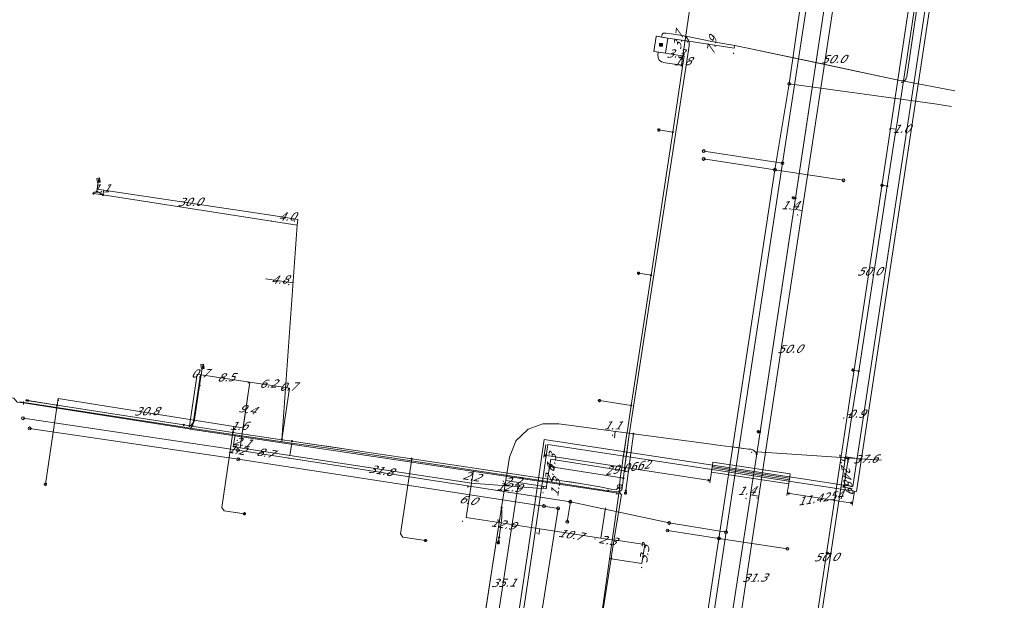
# Model space of a CAD drawing. Header units: metres. Extents: x 124576 to 133557, y 395865 to 402386.
# Tile 112 of 256: x 126301 to 126472, y 399063 to 399164. Entities that reach past the tile are written whole.
import ezdxf
from ezdxf.enums import TextEntityAlignment as Align

# ---------------------------------------------------------------- set-up
doc = ezdxf.new("R2010")
doc.units = ezdxf.units.M
doc.header["$MEASUREMENT"] = 0
for name, color, linetype, lineweight, true_color in [('LG_Laag_Spanning', 7, 'Continuous', 13, 0x960000), ('LG_Laag_Spanning_Enexis_Netbeheer_BV', 7, 'Continuous', 13, 0x960000), ('LG_Midden_Spanning', 7, 'Continuous', 13, 0xd20000), ('LG_Midden_Spanning_Enexis_Netbeheer_BV', 7, 'Continuous', 13, 0xd20000), ('LG_Riool_Vrij_Verval_Gemeente_Tilburg_Ruimtelijke_Uitvoering', 7, 'Continuous', 13, 0xca00a0), ('LG_unet-4_Brabant_Water', 5, 'Continuous', 13, 0x0000ff), ('LG_warmte', 7, 'Continuous', 13, 0x008080), ('LG_warmte_Ennatuurlijk_BV', 7, 'Continuous', 13, 0x008080), ('MV_warmte_lijn', 7, 'Continuous', 0, 0x008080)]:
    doc.layers.add(name, color=color, linetype=linetype, lineweight=lineweight, true_color=true_color)
for name, color, linetype, lineweight in [('LG_Laag_Spanning_P_Enexis_Netbeheer_BV', 7, 'Continuous', 0), ('LG_Midden_Spanning_P_Enexis_Netbeheer_BV', 7, 'Continuous', 0), ('LG_overig_P_Gemeente_Tilburg_Ruimtelijke_Uitvoering', 7, 'Continuous', 0), ('LG_Riool_Vrij_Verval_P_Gemeente_Tilburg_Ruimtelijke_Uitvoering', 7, 'Continuous', 0), ('LG_unet-4_P_Brabant_Water', 7, 'Continuous', 0), ('MV_Laag_Spanning', 7, 'Continuous', 0), ('MV_Laag_Spanning_lijn', 7, 'Continuous', 0), ('MV_Laag_Spanning_pijl', 7, 'Continuous', 0), ('MV_Midden_Spanning', 7, 'Continuous', 0), ('MV_Midden_Spanning_lijn', 7, 'Continuous', 0), ('MV_Midden_Spanning_pijl', 7, 'Continuous', 0), ('MV_warmte', 7, 'Continuous', 0)]:
    doc.layers.add(name, color=color, linetype=linetype, lineweight=lineweight)
doc.styles.add('Klic_Annotatie', font='verdanai.ttf', dxfattribs={"oblique": 20, "height": 1.4})
doc.styles.add('Style-Arial', font='arial.ttf')

# ---------------------------------------------------------------- blocks, each defined once
blk = doc.blocks.new('Mof')
at = {"layer": 'LG_Laag_Spanning_P_Enexis_Netbeheer_BV'}
h = blk.add_hatch(color=256, dxfattribs=at)
edge = h.paths.add_edge_path()
edge.add_arc((0, 0), 2, 0, 360)
blk = doc.blocks.new('DeliveryPoint')
at = {"layer": 'LG_Laag_Spanning_P_Enexis_Netbeheer_BV', "flags": 128}
blk.add_lwpolyline([(-3.7, -2.5), (3.8, -2.5), (3.8, 2.5), (-3.7, 2.5), (-3.7, -2.5)], close=True, dxfattribs=at)
blk.add_lwpolyline([(-3.7, 2.5), (-3.7, 2.2), (0, 0), (3.8, 2.2)], dxfattribs=at)
blk = doc.blocks.new('Mof_1')
at = {"layer": 'LG_Midden_Spanning_P_Enexis_Netbeheer_BV'}
h = blk.add_hatch(color=256, dxfattribs=at)
edge = h.paths.add_edge_path()
edge.add_arc((0, 0), 2, 0, 360)
blk = doc.blocks.new('Streetlight')
at = {"layer": 'LG_Laag_Spanning_P_Enexis_Netbeheer_BV'}
for p, q in [((-1.8, 1.8), (-1.1, 1.1)), ((0, 2.5), (0, 1.5)), ((1.8, 1.8), (1.1, 1.1)), ((-1.1, -1.1), (-1.8, -1.8)), ((0, -1.5), (0, -2.5)), ((1.1, -1.1), (1.8, -1.8))]:
    blk.add_line(p, q, dxfattribs=at)
at = {"layer": 'LG_Laag_Spanning_P_Enexis_Netbeheer_BV', "flags": 128}
for points in [[(-2.5, 0), (-1.5, 0)], [(1.5, 0), (2.5, 0)]]:
    blk.add_lwpolyline(points, dxfattribs=at)
at = {"layer": 'LG_Laag_Spanning_P_Enexis_Netbeheer_BV'}
blk.add_circle((0, 0), 1.5, dxfattribs=at)
blk = doc.blocks.new('m_pijl')
at = {"layer": 'MV_Laag_Spanning_pijl'}
blk.add_hatch(color=7, dxfattribs=at).paths.add_polyline_path([(-1, -0.3), (-1, 0), (-1, 0.3), (0, 0)])
at = {"layer": 'MV_Laag_Spanning_pijl', "flags": 128}
blk.add_lwpolyline([(-1, 0), (-1, 0.3), (0, 0), (-1, -0.3), (-1, 0)], close=True, dxfattribs=at)
blk = doc.blocks.new('m_pijl_1')
at = {"layer": 'MV_Midden_Spanning_pijl'}
blk.add_hatch(color=7, dxfattribs=at).paths.add_polyline_path([(-1, -0.3), (-1, 0), (-1, 0.3), (0, 0)])
at = {"layer": 'MV_Midden_Spanning_pijl', "flags": 128}
blk.add_lwpolyline([(-1, 0), (-1, 0.3), (0, 0), (-1, -0.3), (-1, 0)], close=True, dxfattribs=at)
blk = doc.blocks.new('Netstation')
at = {"layer": 'LG_Laag_Spanning_P_Enexis_Netbeheer_BV'}
for p, q in [((-2.5, 2.3), (2.5, -2.3)), ((2.5, 2.3), (-2.5, -2.3))]:
    blk.add_line(p, q, dxfattribs=at)
at = {"layer": 'LG_Laag_Spanning_P_Enexis_Netbeheer_BV', "flags": 128}
blk.add_lwpolyline([(-2.5, -2.3), (2.5, -2.3), (2.5, 2.3), (-2.5, 2.3), (-2.5, -2.3)], close=True, dxfattribs=at)
blk = doc.blocks.new('Netstation_1')
at = {"layer": 'LG_Midden_Spanning_P_Enexis_Netbeheer_BV'}
for p, q in [((-2.5, 2.3), (2.5, -2.3)), ((2.5, 2.3), (-2.5, -2.3))]:
    blk.add_line(p, q, dxfattribs=at)
at = {"layer": 'LG_Midden_Spanning_P_Enexis_Netbeheer_BV', "flags": 128}
blk.add_lwpolyline([(-2.5, -2.3), (2.5, -2.3), (2.5, 2.3), (-2.5, 2.3), (-2.5, -2.3)], close=True, dxfattribs=at)
blk = doc.blocks.new('FireHydrant')
at = {"layer": 'LG_unet-4_P_Brabant_Water'}
blk.add_ellipse((0, 0), major_axis=(4.45, 0), ratio=0.727642, dxfattribs=at)
at = {"layer": 'LG_unet-4_P_Brabant_Water', "style": 'Style-Arial'}
blk.add_text('BK', height=2.5, dxfattribs=at).set_placement((0, 0), align=Align.MIDDLE_CENTER)
blk = doc.blocks.new('Afsluiter_2')
at = {"layer": 'LG_unet-4_P_Brabant_Water'}
blk.add_line((0, -2.5), (0, 2.5), dxfattribs=at)
blk.add_solid([(-0.25, 2.5), (0.25, 2.5), (-0.25, -2.5), (0.25, -2.5)], dxfattribs=at)
blk = doc.blocks.new('Onbekend_2')
at = {"layer": 'LG_Riool_Vrij_Verval_P_Gemeente_Tilburg_Ruimtelijke_Uitvoering'}
blk.add_hatch(color=256, dxfattribs=at).paths.add_polyline_path([(-0.3, -1.1, -0.262633), (0.2, 0.2), (0.6, 0.5, 0.379827), (0.7, 1.3), (0.7, 1.3, 0.228508), (0, 1.5), (0, 1.5, 0.459053), (-0.8, 0.8), (-1.3, 0.9, -0.414214), (-0.1, 2, -0.243799), (1.1, 1.5, -0.379827), (0.9, 0.1), (0.5, -0.2, 0.262633), (0.2, -1.1), (-0.2, -1.1)])
blk.add_circle((0, 0), 2.5, dxfattribs=at)
at = {"layer": 'LG_Riool_Vrij_Verval_P_Gemeente_Tilburg_Ruimtelijke_Uitvoering', "extrusion": (0, 0, -1)}
blk.add_solid([(0.3, -2.1), (-0.2, -2.1), (0.3, -1.5), (-0.2, -1.5)], dxfattribs=at)
blk = doc.blocks.new('Onbekend_1')
at = {"layer": 'LG_overig_P_Gemeente_Tilburg_Ruimtelijke_Uitvoering'}
blk.add_hatch(color=256, dxfattribs=at).paths.add_polyline_path([(-0.3, -1.1, -0.262633), (0.2, 0.2), (0.6, 0.5, 0.379827), (0.7, 1.3), (0.7, 1.3, 0.228508), (0, 1.5), (0, 1.5, 0.459053), (-0.8, 0.8), (-1.3, 0.9, -0.414214), (-0.1, 2, -0.243799), (1.1, 1.5, -0.379827), (0.9, 0.1), (0.5, -0.2, 0.262633), (0.2, -1.1), (-0.2, -1.1)])
blk.add_circle((0, 0), 2.5, dxfattribs=at)
at = {"layer": 'LG_overig_P_Gemeente_Tilburg_Ruimtelijke_Uitvoering', "extrusion": (0, 0, -1)}
blk.add_solid([(0.3, -2.1), (-0.2, -2.1), (0.3, -1.5), (-0.2, -1.5)], dxfattribs=at)

msp = doc.modelspace()

# ---------------------------------------------------------------- linework, layer by layer
at = {"layer": 'LG_Laag_Spanning', "flags": 128}
msp.add_lwpolyline([(126413.15, 399158.02), (126413.15, 399158.02), (126413.15, 399158.02), (126413.15, 399158.02), (126413.15, 399158.02), (126413.15, 399158.02), (126413.15, 399158.02), (126413.16, 399158.03), (126413.16, 399158.03), (126413.16, 399158.03), (126413.16, 399158.03), (126413.55, 399160.65), (126413.55, 399160.65), (126413.55, 399160.65), (126413.55, 399160.65), (126413.55, 399160.65), (126413.55, 399160.66), (126413.55, 399160.66), (126413.55, 399160.66), (126413.55, 399160.66), (126413.55, 399160.66), (126413.55, 399160.66), (126413.55, 399160.66), (126413.55, 399160.66), (126411.57, 399160.96), (126411.57, 399160.96), (126411.57, 399160.96), (126411.57, 399160.96), (126411.56, 399160.96), (126411.56, 399160.96), (126411.56, 399160.96), (126411.56, 399160.96), (126411.56, 399160.96), (126411.56, 399160.96), (126411.56, 399160.96), (126411.56, 399160.95), (126411.56, 399160.95), (126411.16, 399158.33), (126411.16, 399158.33), (126411.16, 399158.33), (126411.16, 399158.33), (126411.16, 399158.33), (126411.16, 399158.33), (126411.16, 399158.33), (126411.16, 399158.32), (126411.16, 399158.32), (126411.16, 399158.32), (126411.16, 399158.32), (126411.17, 399158.32), (126411.17, 399158.32), (126411.87, 399158.22), (126413.15, 399158.02), (126413.15, 399158.02), (126413.15, 399158.02)], dxfattribs=at)
at = {"layer": 'LG_Laag_Spanning_Enexis_Netbeheer_BV'}
for p, q in [((126414.41, 399144.38), (126411.98, 399144.75)), ((126451.54, 399135.05), (126450.64, 399135.19)), ((126315.77, 399133.51), (126314.12, 399133.76)), ((126435.66, 399132.98), (126435.29, 399133.02)), ((126410.65, 399119.64), (126408.49, 399119.97)), ((126446.6, 399103.04), (126445.6, 399103.22)), ((126407.22, 399097.1), (126401.71, 399097.94)), ((126307.83, 399097.14), (126305.81, 399083.46)), ((126429.52, 399092.51), (126429.22, 399092.56)), ((126407.6, 399092.19), (126406.29, 399082.36)), ((126358.28, 399089.48), (126350.8, 399090.58)), ((126406.29, 399082.36), (126406.24, 399081.97)), ((126384.79, 399079.43), (126381.15, 399055.95)), ((126384.26, 399073.64), (126384.22, 399073.34)), ((126384.35, 399074.28), (126384.26, 399073.64)), ((126441.77, 399071.5), (126441.17, 399071.55))]:
    msp.add_line(p, q, dxfattribs=at)
at = {"layer": 'LG_Laag_Spanning_Enexis_Netbeheer_BV', "flags": 128}
for points in [[(126451.52, 399239.46), (126450.71, 399234.12), (126448.91, 399222.26), (126447.5, 399212.52), (126447.5, 399212.51), (126442.99, 399181.33), (126442.74, 399179.65), (126441.46, 399171.21), (126435.66, 399132.98), (126435.37, 399131.05), (126429.52, 399092.51), (126428.94, 399088.71), (126441.46, 399171.21), (126435.66, 399132.98), (126435.37, 399131.05), (126429.52, 399092.51), (126428.94, 399088.71)], [(126426.26, 398965.45), (126426.32, 398966.59), (126426.46, 398968.23), (126427.77, 398979.34), (126427.86, 398980.07), (126428.09, 398981.72), (126430.12, 398995.69), (126430.37, 398997.37), (126432.32, 399009.97), (126437.03, 399040.46), (126437.75, 399045.11), (126438.01, 399046.79), (126441.77, 399071.5), (126445.29, 399094.54), (126445.54, 399096.22), (126446.6, 399103.04), (126451.54, 399135.05), (126452.92, 399143.95), (126453.18, 399145.63), (126456.01, 399164.26), (126460.57, 399194.14), (126460.58, 399194.22), (126465.67, 399227.58)], [(126426.26, 398965.45), (126426.32, 398966.59), (126426.46, 398968.23), (126427.77, 398979.34), (126427.86, 398980.07), (126428.09, 398981.72), (126430.12, 398995.69), (126430.37, 398997.37), (126432.32, 399009.97), (126437.03, 399040.46), (126437.75, 399045.11), (126438.01, 399046.79), (126441.77, 399071.5), (126445.29, 399094.54), (126445.54, 399096.22), (126446.6, 399103.04), (126451.54, 399135.05), (126452.92, 399143.95), (126453.18, 399145.63), (126456.01, 399164.26), (126460.57, 399194.14), (126460.58, 399194.22), (126465.67, 399227.58)], [(126448.91, 399222.26), (126447.5, 399212.52), (126447.5, 399212.51), (126442.99, 399181.33), (126442.74, 399179.65), (126441.46, 399171.21), (126435.66, 399132.98), (126435.37, 399131.05), (126429.52, 399092.51), (126428.94, 399088.71)], [(126415.93, 399155.94), (126417.6, 399167.49), (126417.18, 399168.06), (126415.73, 399168.28)], [(126411.87, 399158.22), (126411.85, 399157.8), (126411.89, 399157.28), (126411.9, 399157.24), (126412.08, 399156.82), (126412.44, 399156.55), (126413.11, 399156.39), (126415.51, 399156.01), (126415.93, 399155.94), (126416.11, 399155.71), (126416.06, 399155.31), (126414.41, 399144.38), (126413.61, 399139.11), (126410.65, 399119.64), (126407.22, 399097.1), (126406.55, 399092.75), (126406.47, 399092.22), (126405.79, 399087.75), (126405.58, 399086.29), (126405.38, 399084.84), (126405.25, 399083.77), (126405.12, 399082.99), (126404.65, 399082.58), (126403.76, 399082.64), (126401.78, 399083.01), (126398.73, 399083.54), (126395.61, 399084.01), (126392.64, 399084.43), (126389.41, 399084.89), (126369.22, 399087.87), (126358.28, 399089.48), (126350.8, 399090.58), (126348.51, 399090.92), (126346.74, 399091.18), (126338.27, 399092.44), (126330.74, 399093.58), (126329.76, 399093.73), (126309.71, 399096.85), (126307.83, 399097.14), (126302.82, 399097.94), (126302.54, 399097.98), (126307.83, 399097.14), (126302.82, 399097.94), (126302.54, 399097.98), (126307.83, 399097.14), (126302.82, 399097.94), (126302.54, 399097.98), (126307.83, 399097.14), (126302.82, 399097.94), (126302.54, 399097.98)], [(126411.87, 399158.22), (126411.85, 399157.8), (126411.89, 399157.28), (126411.9, 399157.24), (126412.08, 399156.82), (126412.44, 399156.55), (126413.11, 399156.39), (126415.51, 399156.01), (126415.93, 399155.94), (126416.11, 399155.71), (126416.06, 399155.31), (126414.41, 399144.38), (126413.61, 399139.11), (126410.65, 399119.64), (126407.22, 399097.1), (126406.55, 399092.75), (126406.47, 399092.22), (126405.79, 399087.75), (126405.58, 399086.29), (126405.38, 399084.84), (126405.25, 399083.77), (126405.12, 399082.99), (126404.65, 399082.58), (126403.76, 399082.64), (126401.78, 399083.01), (126398.73, 399083.54), (126395.61, 399084.01), (126392.64, 399084.43), (126389.41, 399084.89), (126369.22, 399087.87), (126358.28, 399089.48), (126350.8, 399090.58), (126348.51, 399090.92), (126346.74, 399091.18), (126338.27, 399092.44), (126330.74, 399093.58), (126329.76, 399093.73), (126309.71, 399096.85), (126307.83, 399097.14), (126302.82, 399097.94), (126302.54, 399097.98), (126307.83, 399097.14), (126302.82, 399097.94), (126302.54, 399097.98), (126307.83, 399097.14), (126302.82, 399097.94), (126302.54, 399097.98), (126307.83, 399097.14), (126302.82, 399097.94), (126302.54, 399097.98)], [(126411.87, 399158.22), (126411.85, 399157.8), (126411.89, 399157.28), (126411.9, 399157.24), (126412.08, 399156.82), (126412.44, 399156.55), (126413.11, 399156.39), (126415.51, 399156.01), (126415.93, 399155.94), (126416.11, 399155.71), (126416.06, 399155.31), (126414.41, 399144.38), (126413.61, 399139.11), (126410.65, 399119.64), (126407.22, 399097.1), (126406.55, 399092.75), (126406.47, 399092.22), (126405.79, 399087.75), (126405.58, 399086.29), (126405.38, 399084.84), (126405.25, 399083.77), (126405.12, 399082.99), (126404.65, 399082.58), (126403.76, 399082.64), (126401.78, 399083.01), (126398.73, 399083.54), (126395.61, 399084.01), (126392.64, 399084.43), (126389.41, 399084.89), (126369.22, 399087.87), (126358.28, 399089.48), (126350.8, 399090.58), (126348.51, 399090.92), (126346.74, 399091.18), (126338.27, 399092.44), (126330.74, 399093.58), (126329.76, 399093.73)], [(126411.87, 399158.22), (126411.85, 399157.8), (126411.89, 399157.28), (126411.9, 399157.24), (126412.08, 399156.82), (126412.44, 399156.55), (126413.11, 399156.39), (126415.51, 399156.01), (126415.93, 399155.94), (126416.11, 399155.71), (126416.06, 399155.31), (126414.41, 399144.38), (126413.61, 399139.11), (126410.65, 399119.64), (126407.22, 399097.1), (126406.55, 399092.75), (126406.47, 399092.22)], [(126315.77, 399133.51), (126314.71, 399134.14), (126314.77, 399134.52), (126314.9, 399135.39), (126315.01, 399136.06)], [(126346.74, 399091.18), (126349.37, 399128.31), (126315.77, 399133.51)], [(126332.5, 399100.55), (126332.78, 399102.4), (126333, 399103.83)], [(126330.74, 399093.58), (126331.02, 399093.68), (126331.57, 399094.34), (126331.9, 399096.57), (126332.21, 399098.58), (126332.5, 399100.55)], [(126329.76, 399093.73), (126309.71, 399096.85), (126307.83, 399097.14), (126302.82, 399097.94), (126302.54, 399097.98), (126307.83, 399097.14), (126302.82, 399097.94), (126302.54, 399097.98), (126307.83, 399097.14), (126302.82, 399097.94), (126302.54, 399097.98), (126307.83, 399097.14), (126302.82, 399097.94), (126302.54, 399097.98), (126307.83, 399097.14), (126302.82, 399097.94), (126302.54, 399097.98)], [(126350.8, 399090.58), (126348.51, 399090.92), (126346.74, 399091.18), (126338.27, 399092.44), (126330.74, 399093.58), (126329.76, 399093.73)], [(126338.27, 399092.44), (126336.35, 399079.45), (126336.77, 399078.88), (126340.26, 399078.37)], [(126428.94, 399088.71), (126428.77, 399089.04), (126428.26, 399089.44), (126427.91, 399089.51), (126427.55, 399089.56), (126424.6, 399089.94), (126422.62, 399090.2), (126420.64, 399090.46), (126407.6, 399092.19), (126394.67, 399093.91), (126391.94, 399093.9), (126389.4, 399092.99), (126389.32, 399092.95), (126387.25, 399090.96), (126387.22, 399090.91), (126386.13, 399088.13), (126384.79, 399079.43), (126381.15, 399055.95)], [(126422.62, 399090.2), (126420.64, 399090.46), (126407.6, 399092.19), (126394.67, 399093.91), (126391.94, 399093.9), (126389.4, 399092.99), (126389.32, 399092.95), (126387.25, 399090.96), (126387.22, 399090.91), (126386.13, 399088.13), (126384.79, 399079.43)], [(126405.58, 399086.29), (126405.79, 399087.75), (126405.93, 399088.69), (126406.47, 399092.22)], [(126405.58, 399086.29), (126405.79, 399087.75), (126405.93, 399088.69), (126406.47, 399092.22)], [(126406.47, 399092.22), (126405.79, 399087.75), (126405.58, 399086.29)], [(126350.8, 399090.58), (126352.67, 399090.3), (126354.54, 399090.03), (126358.28, 399089.48)], [(126350.8, 399090.58), (126352.67, 399090.3), (126354.54, 399090.03), (126358.28, 399089.48)], [(126350.8, 399090.58), (126352.67, 399090.3), (126354.54, 399090.03), (126358.28, 399089.48)], [(126392.64, 399084.43), (126389.41, 399084.89), (126369.22, 399087.87), (126358.28, 399089.48)], [(126422.62, 399090.2), (126424.6, 399089.94), (126425.15, 399089.87), (126427.55, 399089.56), (126427.91, 399089.51)], [(126422.62, 399090.2), (126424.6, 399089.94), (126425.15, 399089.87), (126427.55, 399089.56), (126427.91, 399089.51)], [(126427.91, 399089.51), (126427.55, 399089.56), (126424.6, 399089.94), (126422.62, 399090.2)], [(126428.94, 399088.71), (126428.77, 399089.04), (126428.26, 399089.44), (126427.91, 399089.51)], [(126369.22, 399087.87), (126367.26, 399074.89), (126367.68, 399074.33), (126371.63, 399073.73)], [(126428.94, 399088.71), (126427.99, 399082.46), (126427.74, 399080.78), (126423.29, 399052.13), (126423.07, 399050.69)], [(126428.94, 399088.71), (126427.99, 399082.46), (126427.74, 399080.78), (126423.29, 399052.13), (126423.07, 399050.69)], [(126405.58, 399086.29), (126405.38, 399084.84), (126405.25, 399083.77), (126405.12, 399082.99), (126404.65, 399082.58), (126403.76, 399082.64), (126401.78, 399083.01), (126398.73, 399083.54)], [(126392.64, 399084.43), (126395.61, 399084.01), (126396.68, 399083.86), (126398.73, 399083.54)], [(126392.64, 399084.43), (126395.61, 399084.01), (126396.68, 399083.86), (126398.73, 399083.54)], [(126398.73, 399083.54), (126395.61, 399084.01), (126392.64, 399084.43)], [(126384.79, 399079.43), (126384.85, 399078.65), (126384.81, 399077.65), (126384.35, 399074.28)]]:
    msp.add_lwpolyline(points, dxfattribs=at)
at = {"layer": 'LG_Midden_Spanning', "flags": 128}
msp.add_lwpolyline([(126413.15, 399158.02), (126413.15, 399158.02), (126413.15, 399158.02), (126413.15, 399158.02), (126413.15, 399158.02), (126413.15, 399158.02), (126413.15, 399158.02), (126413.16, 399158.03), (126413.16, 399158.03), (126413.16, 399158.03), (126413.16, 399158.03), (126413.55, 399160.65), (126413.55, 399160.65), (126413.55, 399160.65), (126413.55, 399160.65), (126413.55, 399160.65), (126413.55, 399160.66), (126413.55, 399160.66), (126413.55, 399160.66), (126413.55, 399160.66), (126413.55, 399160.66), (126413.55, 399160.66), (126413.55, 399160.66), (126413.55, 399160.66), (126412.48, 399160.82), (126411.57, 399160.96), (126411.57, 399160.96), (126411.57, 399160.96), (126411.57, 399160.96), (126411.56, 399160.96), (126411.56, 399160.96), (126411.56, 399160.96), (126411.56, 399160.96), (126411.56, 399160.96), (126411.56, 399160.96), (126411.56, 399160.96), (126411.56, 399160.95), (126411.56, 399160.95), (126411.16, 399158.33), (126411.16, 399158.33), (126411.16, 399158.33), (126411.16, 399158.33), (126411.16, 399158.33), (126411.16, 399158.33), (126411.16, 399158.33), (126411.16, 399158.32), (126411.16, 399158.32), (126411.16, 399158.32), (126411.16, 399158.32), (126411.17, 399158.32), (126411.17, 399158.32), (126413.15, 399158.02), (126413.15, 399158.02), (126413.15, 399158.02)], dxfattribs=at)
at = {"layer": 'LG_Midden_Spanning_Enexis_Netbeheer_BV'}
for p, q in [((126348.48, 399090.6), (126338.65, 399091.99)), ((126406.01, 399085.79), (126406.81, 399091.67)), ((126403.24, 399082.33), (126405.16, 399082.15)), ((126405.16, 399082.15), (126405.56, 399081.65)), ((126405.56, 399081.65), (126404.23, 399073.76))]:
    msp.add_line(p, q, dxfattribs=at)
at = {"layer": 'LG_Midden_Spanning_Enexis_Netbeheer_BV', "flags": 128}
for points in [[(126468.59, 399221.29), (126468.4, 399220.39), (126467.68, 399218.73), (126464.38, 399214.14), (126463.76, 399212.96), (126463.42, 399211.66), (126463.33, 399211.03), (126461.16, 399196.33), (126457.63, 399172.44), (126454.91, 399154.02), (126454.79, 399153.59), (126454.75, 399153.49), (126454.59, 399153.3), (126454.35, 399153.23), (126454.2, 399153.23)], [(126457.63, 399172.44), (126454.91, 399154.02), (126454.79, 399153.59), (126454.75, 399153.49), (126454.59, 399153.3), (126454.35, 399153.23), (126454.2, 399153.23), (126454.04, 399153.25), (126427.1, 399158.97), (126425.14, 399159.34), (126423.45, 399159.63), (126421.49, 399160), (126417.27, 399160.85), (126416.32, 399161.03), (126415.3, 399161.2), (126414.16, 399161.37), (126413.3, 399161.49), (126413.01, 399161.52), (126412.74, 399161.48), (126412.58, 399161.29), (126412.48, 399160.81)], [(126405.86, 399084.52), (126406.01, 399085.78), (126406.01, 399085.79), (126406.81, 399091.67), (126406.96, 399092.76), (126407.37, 399095.43), (126414.49, 399141.37), (126417.27, 399159.31), (126417.27, 399159.86), (126417.1, 399160.38), (126417.1, 399160.39), (126416.71, 399160.8), (126416.32, 399161.03), (126415.3, 399161.2), (126414.16, 399161.37), (126413.3, 399161.49), (126413.01, 399161.52), (126412.74, 399161.48), (126412.58, 399161.29), (126412.48, 399160.81)], [(126416.32, 399161.03), (126416.71, 399160.8), (126417.1, 399160.39), (126417.1, 399160.38), (126417.27, 399159.86), (126417.27, 399159.31), (126414.49, 399141.37), (126407.37, 399095.43), (126406.96, 399092.76), (126406.81, 399091.67)], [(126416.32, 399161.03), (126415.3, 399161.2), (126414.16, 399161.37), (126413.3, 399161.49), (126413.01, 399161.52), (126412.74, 399161.48), (126412.58, 399161.29), (126412.48, 399160.81)], [(126425.14, 399159.34), (126423.45, 399159.63), (126421.49, 399160), (126417.27, 399160.85), (126416.32, 399161.03)], [(126425.14, 399159.34), (126427.1, 399158.97), (126439.74, 399156.29), (126454.04, 399153.25), (126454.2, 399153.23)], [(126425.14, 399159.34), (126427.1, 399158.97), (126439.74, 399156.29), (126454.04, 399153.25), (126454.2, 399153.23)], [(126454.2, 399153.23), (126454.04, 399153.25), (126427.1, 399158.97), (126425.14, 399159.34)], [(126403.24, 399082.33), (126401.74, 399082.57), (126395.82, 399083.47), (126387.01, 399084.82), (126376.39, 399086.44), (126354.44, 399089.76), (126348.85, 399090.54), (126348.48, 399090.6), (126338.65, 399091.99), (126332.41, 399092.95), (126317.96, 399095.18), (126305.19, 399097.15), (126301.73, 399097.68), (126301.31, 399097.74)], [(126405.86, 399084.52), (126405.66, 399082.91), (126405.61, 399082.53), (126405.16, 399082.15), (126403.24, 399082.33), (126401.74, 399082.57), (126395.82, 399083.47), (126387.01, 399084.82), (126376.39, 399086.44), (126354.44, 399089.76), (126348.85, 399090.54), (126348.48, 399090.6), (126338.65, 399091.99), (126332.41, 399092.95), (126317.96, 399095.18), (126305.19, 399097.15), (126301.73, 399097.68), (126301.31, 399097.74)], [(126338.65, 399091.99), (126332.41, 399092.95), (126317.96, 399095.18), (126305.19, 399097.15), (126301.73, 399097.68), (126301.31, 399097.74)], [(126348.48, 399090.6), (126343.7, 399091.28), (126338.65, 399091.99)], [(126348.48, 399090.6), (126343.7, 399091.28), (126338.65, 399091.99)], [(126348.48, 399090.6), (126343.7, 399091.28), (126338.65, 399091.99)], [(126406.81, 399091.67), (126406.44, 399088.94), (126406.01, 399085.79)], [(126406.81, 399091.67), (126406.44, 399088.94), (126406.01, 399085.79)], [(126403.24, 399082.33), (126401.74, 399082.57), (126395.82, 399083.47), (126387.01, 399084.82), (126376.39, 399086.44), (126354.44, 399089.76), (126348.85, 399090.54), (126348.48, 399090.6)], [(126405.86, 399084.52), (126406.01, 399085.78), (126406.01, 399085.79)], [(126405.16, 399082.15), (126405.61, 399082.53), (126405.66, 399082.91), (126405.86, 399084.52)], [(126403.24, 399082.33), (126405.16, 399082.15), (126405.56, 399081.65), (126404.23, 399073.76), (126404.14, 399073.27), (126403.89, 399071.49), (126403.76, 399070.59)], [(126405.56, 399081.65), (126404.87, 399077.54), (126404.23, 399073.76)], [(126405.56, 399081.65), (126404.87, 399077.54), (126404.23, 399073.76)], [(126404.23, 399073.76), (126404.14, 399073.27), (126403.89, 399071.49), (126403.76, 399070.59)], [(126403.76, 399070.59), (126403.59, 399069.52), (126399.35, 399042.67), (126395.5, 399018.28), (126394.17, 399009.87), (126394.16, 399009.32), (126394.35, 399008.81), (126395.36, 399008.16), (126403.02, 399007.02), (126404.01, 399006.88), (126405, 399006.74), (126432.25, 399003.11), (126433.11, 399002.99), (126433.7, 399002.9)], [(126403.76, 399070.59), (126403.59, 399069.52), (126399.35, 399042.67), (126395.5, 399018.28), (126394.17, 399009.87), (126394.16, 399009.32), (126394.35, 399008.81), (126395.36, 399008.16), (126403.02, 399007.02), (126404.01, 399006.88)]]:
    msp.add_lwpolyline(points, dxfattribs=at)
at = {"layer": 'LG_Riool_Vrij_Verval_Gemeente_Tilburg_Ruimtelijke_Uitvoering'}
for p, q in [((126440.21, 399183.4), (126433.42, 399139.02)), ((126438.82, 399182.22), (126434.56, 399152.74)), ((126434.56, 399152.74), (126432.11, 399137.87)), ((126434.56, 399152.74), (126459.81, 399149.28)), ((126459.81, 399149.28), (126462.69, 399148.8)), ((126419.78, 399141.11), (126433.42, 399139.02)), ((126419.75, 399139.75), (126432.11, 399137.87)), ((126433.42, 399139.02), (126423.63, 399075.18)), ((126432.11, 399137.87), (126422.4, 399074.1)), ((126443.97, 399136.06), (126432.11, 399137.87)), ((126301.93, 399094.88), (126339.13, 399089.38)), ((126303.07, 399093.13), (126339.19, 399087.78)), ((126339.13, 399089.38), (126396.69, 399080.44)), ((126339.19, 399087.78), (126392.12, 399079.69)), ((126396.69, 399080.44), (126396.15, 399076.97)), ((126396.69, 399080.44), (126413.8, 399076.78)), ((126389.77, 399048.74), (126394.58, 399079.3)), ((126392.12, 399079.69), (126394.58, 399079.3)), ((126413.51, 399075.46), (126422.4, 399074.1)), ((126413.8, 399076.78), (126423.63, 399075.18)), ((126422.4, 399074.1), (126412.44, 399008.8)), ((126423.63, 399075.18), (126413.84, 399009.85)), ((126434.27, 399072.29), (126422.4, 399074.1))]:
    msp.add_line(p, q, dxfattribs=at)
at = {"layer": 'LG_unet-4_Brabant_Water'}
for p, q in [((126405.24, 399083.07), (126405.05, 399081.87)), ((126405.05, 399081.87), (126404.75, 399081.92))]:
    msp.add_line(p, q, dxfattribs=at)
at = {"layer": 'LG_unet-4_Brabant_Water', "flags": 128}
for points in [[(126330.88, 399093.01), (126331.33, 399093.71), (126332.63, 399102.42)], [(126302, 399097.53), (126300.92, 399097.69), (126300.32, 399098.36), (126299.87, 399098.43)], [(126302, 399097.53), (126302.35, 399097.47), (126330.67, 399093.04), (126330.88, 399093.01), (126390.89, 399084.06), (126400.78, 399082.57), (126403.81, 399082.09), (126404.75, 399081.92)], [(126405.05, 399081.87), (126398.79, 399037.57), (126395.16, 399013.62), (126395.01, 399012.24), (126394.81, 399010.96), (126393.27, 399009.76), (126393.03, 399008.37)]]:
    msp.add_lwpolyline(points, dxfattribs=at)
at = {"layer": 'LG_warmte', "flags": 128}
for points in [[(126421.21, 399086.3), (126421.36, 399087.28), (126434.76, 399085.25), (126434.61, 399084.26), (126421.21, 399086.3)], [(126421.1, 399085.55), (126421.25, 399086.54), (126434.65, 399084.5), (126434.5, 399083.52), (126421.1, 399085.55)]]:
    msp.add_lwpolyline(points, dxfattribs=at)
at = {"layer": 'LG_warmte_Ennatuurlijk_BV', "flags": 128}
for points in [[(126471.81, 399231.89), (126468.61, 399232.47), (126465.38, 399213.18), (126461.86, 399190.52), (126445.6, 399083.09), (126392.17, 399091.22), (126389.46, 399072.51), (126382.96, 399029.42), (126358.16, 398869.98), (126359.97, 398869.69), (126359.64, 398867.58)], [(126471.34, 399231.21), (126469.22, 399231.6), (126466.12, 399213.06), (126462.6, 399190.41), (126446.23, 399082.24), (126392.8, 399090.37), (126390.2, 399072.41), (126383.7, 399029.3), (126359.02, 398870.6), (126360.83, 398870.31), (126360.38, 398867.47)]]:
    msp.add_lwpolyline(points, dxfattribs=at)
at = {"layer": 'MV_Laag_Spanning_lijn'}
for p, q in [((126315.9, 399134.35), (126315.77, 399133.51)), ((126349.52, 399129.28), (126349.37, 399128.31)), ((126348.64, 399118.32), (126348.69, 399118.69)), ((126332.09, 399102.5), (126330.74, 399093.58)), ((126341.22, 399101.13), (126340.03, 399093.23)), ((126348.09, 399100.09), (126346.74, 399091.18)), ((126347.35, 399100.21), (126347.42, 399100.69)), ((126308.02, 399098.32), (126307.83, 399097.14)), ((126308.01, 399098.32), (126307.97, 399098.08)), ((126338.43, 399093.48), (126338.27, 399092.44)), ((126428.96, 399089.06), (126428.94, 399088.71)), ((126392.54, 399083.03), (126387.7, 399083.77))]:
    msp.add_line(p, q, dxfattribs=at)
at = {"layer": 'MV_Laag_Spanning_pijl'}
for p, q in [((126452.12, 399145.02), (126459.59, 399194.46)), ((126444.32, 399180.27), (126436.82, 399130.83)), ((126413.15, 399158.03), (126416.39, 399157.54)), ((126416.39, 399157.54), (126416.11, 399155.71)), ((126444.65, 399095.58), (126452.12, 399145.02)), ((126452.12, 399145.02), (126453.11, 399144.87)), ((126314.77, 399134.52), (126315.9, 399134.35)), ((126315.9, 399134.35), (126345.56, 399129.88)), ((126345.56, 399129.88), (126349.52, 399129.28)), ((126436.82, 399130.84), (126429.32, 399081.4)), ((126343.93, 399119.03), (126348.64, 399118.32)), ((126332.09, 399102.5), (126332.78, 399102.4)), ((126332.78, 399102.4), (126341.22, 399101.13)), ((126341.22, 399101.13), (126347.35, 399100.21)), ((126347.35, 399100.21), (126348.09, 399100.09)), ((126338.43, 399093.48), (126308.02, 399098.32)), ((126437.18, 399046.14), (126444.65, 399095.58)), ((126444.65, 399095.58), (126445.54, 399095.44)), ((126340.03, 399093.23), (126338.43, 399093.48)), ((126404.32, 399091.48), (126404.47, 399092.57)), ((126450.54, 399087.65), (126428.96, 399089.06)), ((126387.7, 399083.77), (126385.51, 399084.11)), ((126387.7, 399083.77), (126382.43, 399049.07)), ((126429.32, 399081.4), (126424.63, 399050.45)), ((126429.25, 399081.41), (126427.87, 399081.62))]:
    msp.add_line(p, q, dxfattribs=at)
at = {"layer": 'MV_Laag_Spanning_pijl', "flags": 128}
msp.add_lwpolyline([(126436.82, 399130.84), (126436.75, 399130.84), (126435.37, 399131.05)], dxfattribs=at)
at = {"layer": 'MV_Midden_Spanning_lijn'}
for p, q in [((126425.07, 399158.9), (126425.14, 399159.34)), ((126338.34, 399089.94), (126338.65, 399091.99)), ((126348.15, 399088.45), (126348.48, 399090.6)), ((126393.28, 399087.79), (126406.01, 399085.79)), ((126393.08, 399086.53), (126405.86, 399084.52)), ((126401.99, 399074.15), (126402.79, 399079.37)), ((126391.38, 399075.78), (126391.23, 399074.8)), ((126404.24, 399073.83), (126409.56, 399073.02)), ((126409.04, 399069.76), (126403.76, 399070.59))]:
    msp.add_line(p, q, dxfattribs=at)
at = {"layer": 'MV_Midden_Spanning_pijl'}
for p, q in [((126413.54, 399160.65), (126417.22, 399160.09)), ((126417.22, 399160.09), (126425.07, 399158.9)), ((126463.23, 399151.5), (126454.2, 399153.23)), ((126341.22, 399101.13), (126339.82, 399091.83)), ((126339.82, 399091.83), (126339.5, 399089.76)), ((126339.5, 399089.76), (126338.34, 399089.94)), ((126339.5, 399089.76), (126348.15, 399088.45)), ((126348.15, 399088.45), (126379.57, 399083.68)), ((126393.08, 399086.53), (126393.28, 399087.79)), ((126379.91, 399085.9), (126379.57, 399083.68)), ((126392.68, 399083.95), (126393.08, 399086.53)), ((126392.48, 399082.66), (126392.68, 399083.95)), ((126379.57, 399083.68), (126378.67, 399077.74)), ((126379.57, 399083.68), (126392.48, 399082.65)), ((126378.67, 399077.74), (126391.38, 399075.78)), ((126391.38, 399075.78), (126401.99, 399074.15)), ((126401.99, 399074.15), (126404.23, 399073.81)), ((126409.56, 399073.02), (126409.04, 399069.76))]:
    msp.add_line(p, q, dxfattribs=at)
at = {"layer": 'MV_warmte_lijn'}
for p, q in [((126392.42, 399090.36), (126392.07, 399088.08)), ((126392.14, 399088.51), (126392.51, 399088.63)), ((126392.14, 399088.51), (126392.46, 399088.29)), ((126420.87, 399084.14), (126392.14, 399088.51)), ((126444.04, 399082.95), (126444.84, 399088.14)), ((126446.28, 399087.92), (126444.41, 399088.21)), ((126444.84, 399088.14), (126444.61, 399087.82)), ((126444.84, 399088.14), (126444.96, 399087.77)), ((126446.69, 399087.56), (126446.69, 399087.42)), ((126446.71, 399087.85), (126447.07, 399088)), ((126446.71, 399087.85), (126447.05, 399087.66)), ((126450.54, 399087.61), (126446.71, 399087.85)), ((126421.16, 399085.99), (126420.81, 399083.71)), ((126420.87, 399084.14), (126420.5, 399084.02)), ((126420.87, 399084.14), (126420.56, 399084.36)), ((126434.55, 399083.95), (126434.18, 399081.5)), ((126445.49, 399082.73), (126443.61, 399083.02)), ((126444.04, 399082.95), (126443.92, 399083.32)), ((126444.04, 399082.95), (126444.26, 399083.27)), ((126445.85, 399082.23), (126445.48, 399079.78)), ((126434.25, 399081.93), (126434.62, 399082.05)), ((126434.25, 399081.93), (126434.56, 399081.7)), ((126445.54, 399080.21), (126434.25, 399081.93)), ((126445.54, 399080.21), (126445.22, 399080.43)), ((126445.54, 399080.21), (126445.17, 399080.09))]:
    msp.add_line(p, q, dxfattribs=at)

# ---------------------------------------------------------------- block references
at = {"layer": 'LG_Laag_Spanning_P_Enexis_Netbeheer_BV', "xscale": 0.1, "yscale": 0.1, "zscale": 0.1}
for name, p in [('Netstation', (126412.36, 399159.49)), ('Mof', (126415.93, 399155.94)), ('Streetlight', (126411.98, 399144.75)), ('Mof', (126414.41, 399144.38)), ('Mof', (126451.54, 399135.05)), ('Mof', (126314.12, 399133.76)), ('Mof', (126315.77, 399133.51)), ('Mof', (126435.66, 399132.98)), ('Streetlight', (126408.49, 399119.97)), ('Mof', (126410.65, 399119.64)), ('Mof', (126446.6, 399103.04)), ('Mof', (126332.5, 399100.55)), ('Mof', (126302.54, 399097.98)), ('Mof', (126302.54, 399097.98)), ('Mof', (126302.82, 399097.94)), ('Streetlight', (126401.71, 399097.94)), ('Mof', (126307.83, 399097.14)), ('Mof', (126407.22, 399097.1)), ('Mof', (126329.76, 399093.73)), ('Mof', (126330.74, 399093.58)), ('Mof', (126338.27, 399092.44)), ('Mof', (126407.6, 399092.19)), ('Mof', (126429.52, 399092.51)), ('Mof', (126369.22, 399087.87)), ('Streetlight', (126305.81, 399083.46)), ('Mof', (126406.29, 399082.36)), ('Mof', (126384.79, 399079.43)), ('Streetlight', (126340.26, 399078.37)), ('Streetlight', (126371.63, 399073.73)), ('Streetlight', (126384.22, 399073.34)), ('Mof', (126384.26, 399073.64)), ('Mof', (126384.35, 399074.28)), ('Mof', (126441.77, 399071.5))]:
    msp.add_blockref(name, p, dxfattribs=at)
at = {"layer": 'LG_Laag_Spanning_P_Enexis_Netbeheer_BV'}
for name, p, xscale, yscale, zscale, rotation in [('DeliveryPoint', (126315.01, 399136.06), 0.1, 0.1, 0.1, 279), ('Streetlight', (126450.64, 399135.19), 0.1, 0.1, 0.1, 189), ('Streetlight', (126435.29, 399133.02), 0.09999999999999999, 0.09999999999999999, 0.09999999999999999, 186), ('DeliveryPoint', (126333, 399103.83), 0.1, 0.1, 0.1, 279), ('Streetlight', (126445.6, 399103.22), 0.1, 0.1, 0.1, 191), ('Streetlight', (126429.22, 399092.56), 0.1, 0.1, 0.1, 189), ('Mof', (126346.74, 399091.18), 0.1, 0.1, 0.1, 7.999999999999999), ('Mof', (126348.51, 399090.92), 0.1, 0.1, 0.1, 7.999999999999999), ('Mof', (126428.94, 399088.71), 0.1, 0.1, 0.1, 359), ('Streetlight', (126406.24, 399081.97), 0.1, 0.1, 0.1, 98), ('Streetlight', (126441.17, 399071.55), 0.09999999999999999, 0.09999999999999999, 0.09999999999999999, 184)]:
    msp.add_blockref(name, p, dxfattribs=dict(at, xscale=xscale, yscale=yscale, zscale=zscale, rotation=rotation))
at = {"layer": 'LG_Midden_Spanning_P_Enexis_Netbeheer_BV', "xscale": 0.1, "yscale": 0.1, "zscale": 0.1}
for name, p in [('Netstation_1', (126412.36, 399159.49)), ('Mof_1', (126403.24, 399082.33))]:
    msp.add_blockref(name, p, dxfattribs=at)
at = {"layer": 'LG_Midden_Spanning_P_Enexis_Netbeheer_BV', "xscale": 0.1, "yscale": 0.1, "zscale": 0.1, "rotation": 359}
for p in [(126405.86, 399084.52), (126403.76, 399070.59)]:
    msp.add_blockref('Mof_1', p, dxfattribs=at)
at = {"layer": 'LG_overig_P_Gemeente_Tilburg_Ruimtelijke_Uitvoering', "xscale": 0.1, "yscale": 0.1, "zscale": 0.1}
for p in [(126419.78, 399141.11), (126419.75, 399139.75), (126443.97, 399136.06), (126396.15, 399076.97), (126413.51, 399075.46), (126434.27, 399072.29)]:
    msp.add_blockref('Onbekend_1', p, dxfattribs=at)
at = {"layer": 'LG_Riool_Vrij_Verval_P_Gemeente_Tilburg_Ruimtelijke_Uitvoering', "xscale": 0.1, "yscale": 0.1, "zscale": 0.1}
for p in [(126434.56, 399152.74), (126433.42, 399139.02), (126432.11, 399137.87), (126301.93, 399094.88), (126303.07, 399093.13), (126339.13, 399089.38), (126339.19, 399087.78), (126396.69, 399080.44), (126392.12, 399079.69), (126394.58, 399079.3), (126413.8, 399076.78), (126423.63, 399075.18), (126422.4, 399074.1)]:
    msp.add_blockref('Onbekend_2', p, dxfattribs=at)
at = {"layer": 'LG_unet-4_P_Brabant_Water', "xscale": 0.1, "yscale": 0.1, "zscale": 0.1}
for name, p in [('Afsluiter_2', (126302, 399097.53)), ('Afsluiter_2', (126404.75, 399081.92)), ('FireHydrant', (126405.24, 399083.07))]:
    msp.add_blockref(name, p, dxfattribs=at)
at = {"layer": 'MV_Laag_Spanning_pijl'}
for p, xscale, yscale, zscale, rotation in [((126416, 399157), 0.1, 0.1, 0.1, 351.9999999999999), ((126416, 399155), 0.1, 0.1, 0.1, 262), ((126452, 399145), 0.1, 0.1, 0.1, 81), ((126453, 399144), 0.1, 0.1, 0.1, 351.9999999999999), ((126315, 399134), 0.1, 0.1, 0.1, 351.9999999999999), ((126435, 399131), 0.1, 0.1, 0.1, 171), ((126436, 399130), 0.1, 0.1, 0.1, 262), ((126345, 399129), 0.1, 0.1, 0.1, 351.9999999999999), ((126349, 399129), 0.1, 0.1, 0.1, 351.9999999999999), ((126348, 399118), 0.1, 0.1, 0.1, 351.9999999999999), ((126332, 399102), 0.1, 0.1, 0.1, 351.9999999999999), ((126341, 399101), 0.1, 0.1, 0.1, 351.9999999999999), ((126347, 399100), 0.1, 0.1, 0.1, 351.9999999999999), ((126348, 399100), 0.1, 0.1, 0.1, 351.9999999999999), ((126308, 399098), 0.1, 0.1, 0.1, 170), ((126444, 399095), 0.1, 0.1, 0.1, 81), ((126445, 399095), 0.1, 0.1, 0.1, 351.9999999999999), ((126338, 399093), 0.1, 0.1, 0.1, 170), ((126404, 399092), 0.1, 0.1, 0.1, 82), ((126428, 399089), 0.09999999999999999, 0.09999999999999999, 0.09999999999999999, 176), ((126385, 399084), 0.1, 0.1, 0.1, 171), ((126427, 399081), 0.1, 0.1, 0.1, 171), ((126429, 399081), 0.1, 0.1, 0.1, 262)]:
    msp.add_blockref('m_pijl', p, dxfattribs=dict(at, xscale=xscale, yscale=yscale, zscale=zscale, rotation=rotation))
at = {"layer": 'MV_Midden_Spanning_pijl'}
for p, xscale, yscale, zscale, rotation in [((126417, 399160), 0.1, 0.1, 0.1, 351.9999999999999), ((126425, 399158), 0.1, 0.1, 0.1, 351.9999999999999), ((126454, 399153), 0.1, 0.1, 0.1, 169), ((126339, 399091), 0.1, 0.1, 0.1, 262), ((126338, 399089), 0.1, 0.1, 0.1, 171), ((126339, 399089), 0.1, 0.1, 0.1, 262), ((126348, 399088), 0.1, 0.1, 0.1, 351.9999999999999), ((126393, 399087), 0.1, 0.1, 0.1, 81), ((126393, 399086), 0.1, 0.1, 0.1, 81), ((126379, 399083), 0.1, 0.1, 0.1, 351.9999999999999), ((126379, 399083), 0.1, 0.1, 0.1, 262), ((126392, 399083), 0.1, 0.1, 0.1, 81), ((126392, 399082), 0.09999999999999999, 0.09999999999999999, 0.09999999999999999, 356), ((126378, 399077), 0.1, 0.1, 0.1, 262), ((126391, 399075), 0.1, 0.1, 0.1, 351.9999999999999), ((126401, 399074), 0.1, 0.1, 0.1, 351.9999999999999), ((126404, 399073), 0.1, 0.1, 0.1, 351.9999999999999), ((126409, 399069), 0.1, 0.1, 0.1, 261)]:
    msp.add_blockref('m_pijl_1', p, dxfattribs=dict(at, xscale=xscale, yscale=yscale, zscale=zscale, rotation=rotation))

# ---------------------------------------------------------------- texts
at = {"layer": 'MV_Laag_Spanning', "style": 'Klic_Annotatie', "oblique": 20}
for s, rotation, p in [('3.3', 1, (126414.8, 399157.98)), ('50.0', 1, (126442.2, 399157.01)), ('1.0', 1, (126453.94, 399144.96)), ('1.1', 1, (126315.37, 399134.63)), ('30.0', 1, (126330.76, 399132.31)), ('1.4', 1, (126434.63, 399131.74)), ('4.0', 1, (126347.57, 399129.78)), ('4.8', 1, (126346.31, 399118.87)), ('50.0', 1, (126448.39, 399120.3)), ('50.0', 1, (126434.62, 399106.89)), ('0.7', 1, (126332.46, 399102.65)), ('8.5', 1, (126337.03, 399101.96)), ('6.2', 1, (126344.31, 399100.86)), ('0.7', 1, (126347.74, 399100.35)), ('30.8', 1, (126323.25, 399096.1)), ('0.9', 1, (126446.11, 399095.66)), ('1.6', 1, (126339.26, 399093.55)), ('37.6', 2, (126447.72, 399087.84)), ('2.2', 1, (126386.6, 399083.94)), ('1.4', 1, (126427.12, 399082.35)), ('50.0', 1, (126440.92, 399070.86)), ('35.1', 1, (126385.06, 399066.42)), ('31.3', 1, (126428.52, 399067.3))]:
    msp.add_text(s, height=1.4, rotation=rotation, dxfattribs=at).set_placement(p, align=Align.MIDDLE_CENTER)
for s, p in [('1.8', (126416.05, 399156.66)), ('1.1', (126403.92, 399093.64))]:
    msp.add_text(s, height=1.4, dxfattribs=at).set_placement(p, align=Align.MIDDLE_CENTER)
at = {"layer": 'MV_Midden_Spanning', "style": 'Klic_Annotatie', "oblique": 20}
for s, rotation, p in [('3.7', 81, (126415.35, 399160.17)), ('7.9', 81, (126421.12, 399159.3)), ('9.4', 351, (126340.72, 399096.45)), ('2.1', 351, (126339.86, 399090.77)), ('1.2', 351, (126338.87, 399089.42)), ('8.7', 351, (126343.8, 399088.91)), ('1.3', 81, (126393.38, 399087.13)), ('31.8', 351, (126363.83, 399085.87)), ('2.2', 351, (126379.54, 399084.82)), ('2.6', 81, (126393.08, 399085.21)), ('1.3', 81, (126394.09, 399082.81)), ('12.9', 355, (126386.01, 399082.97)), ('6.0', 351, (126378.92, 399080.74)), ('12.9', 351, (126384.99, 399076.57)), ('10.7', 351, (126396.66, 399074.77)), ('2.3', 351, (126403.08, 399073.78)), ('3.3', 81, (126409.5, 399071.36))]:
    msp.add_text(s, height=1.4, rotation=rotation, dxfattribs=at).set_placement(p, align=Align.MIDDLE_CENTER)
at = {"layer": 'MV_warmte', "style": 'Klic_Annotatie', "oblique": 20}
for s, rotation, p in [('29.0662', 9, (126406.51, 399086.32)), ('5.2489', 279, (126444.44, 399085.55)), ('11.4254', 9, (126439.89, 399081.07))]:
    msp.add_text(s, height=1.4, rotation=rotation, dxfattribs=at).set_placement(p, align=Align.MIDDLE_CENTER)

doc.saveas('drawing.dxf')
